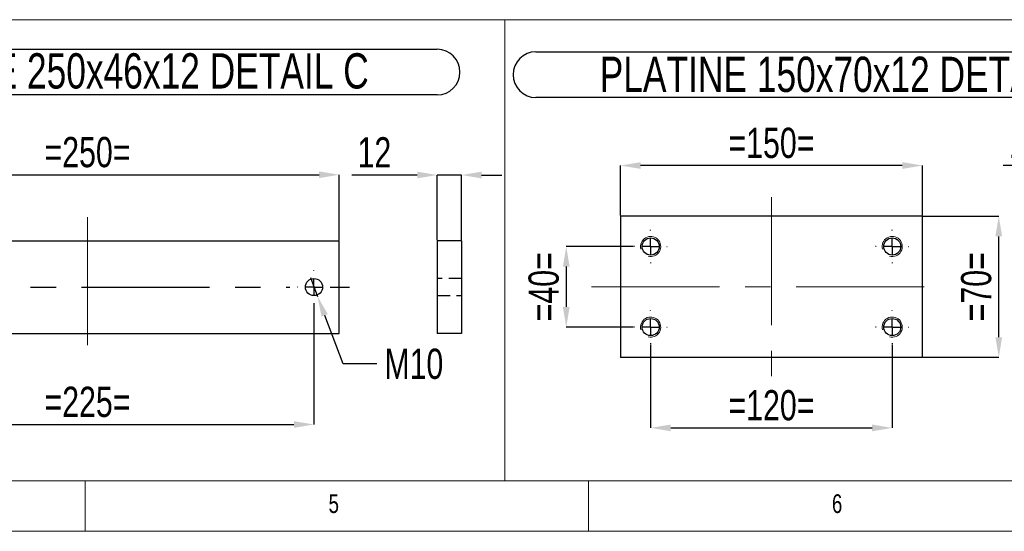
# Model space of a CAD drawing. Header units: millimetres. Extents: x 5 to 3649, y 4 to 418.
# Tile 36 of 105: x 1410 to 1507, y 4 to 55. Entities that reach past the tile are written whole.
import ezdxf

# ---------------------------------------------------------------- set-up
doc = ezdxf.new("R2010")
doc.units = ezdxf.units.MM
doc.header["$PDSIZE"] = -1
doc.linetypes.add('CENTERX2', pattern=[20.32, 12.7, -2.54, 2.54, -2.54])
doc.linetypes.add('HIDDEN', pattern=[1.905, 1.27, -0.635])
for name, color, linetype in [('COTES', 1, 'Continuous'), ('NOTES', 6, 'Continuous'), ('TRAIT-FINS', 9, 'Continuous'), ('TRAIT-MIXTES', 3, 'CENTERX2'), ('TRAIT-TIRET', 2, 'HIDDEN')]:
    doc.layers.add(name, color=color, linetype=linetype)
doc.layers.add('TRAIT-FORT', color=4, linetype='Continuous', lineweight=25)
doc.styles.add('SLDTEXTSTYLE0', font='TXT', dxfattribs={"width": 0.75})
doc.dimstyles.new('SLDDIMSTYLE3', dxfattribs={"dimtxt": 3, "dimasz": 2, "dimexe": 0, "dimexo": 0.0625, "dimgap": 0.75, "dimtad": 1, "dimdec": 0, "dimlfac": 5, "dimrnd": 1e-09, "dimzin": 12, "dimdsep": 46, "dimtxsty": 'SLDTEXTSTYLE0', "dimsah": 1, "dimcen": 0.09, "dimadec": 0, "dimazin": 3, "dimtfac": 1, "dimtdec": 0, "dimtmove": 0, "dimatfit": 0, "dimfxl": 1, "dimfrac": 2, "dimtolj": 1, "dimtzin": 12, "dimarcsym": 0})
doc.dimstyles.new('SLDDIMSTYLE4', dxfattribs={"dimtxt": 3, "dimasz": 2, "dimexe": 0, "dimexo": 0.0625, "dimgap": 0.75, "dimtad": 1, "dimdec": 0, "dimlfac": 5, "dimrnd": 1e-09, "dimzin": 12, "dimdsep": 46, "dimtxsty": 'SLDTEXTSTYLE0', "dimsah": 1, "dimcen": 0.09, "dimadec": 0, "dimazin": 3, "dimtfac": 1, "dimtdec": 0, "dimtofl": 0, "dimtmove": 0, "dimatfit": 3, "dimfxl": 1, "dimfrac": 2, "dimtolj": 1, "dimtzin": 12, "dimarcsym": 0})
doc.dimstyles.new('SLDDIMSTYLE5', dxfattribs={"dimtxt": 3, "dimasz": 2, "dimexe": 0, "dimexo": 0.0625, "dimgap": 0.75, "dimtad": 0, "dimtih": 1, "dimtoh": 1, "dimdec": 0, "dimlfac": 5, "dimrnd": 1e-09, "dimzin": 12, "dimdsep": 46, "dimtxsty": 'SLDTEXTSTYLE0', "dimblk1": 'NONE', "dimsah": 1, "dimcen": 0, "dimadec": 0, "dimazin": 3, "dimtfac": 1, "dimtdec": 0, "dimtmove": 0, "dimatfit": 3, "dimldrblk": 'NONE', "dimfxl": 1, "dimfrac": 2, "dimtolj": 1, "dimtzin": 12, "dimarcsym": 0})

# ---------------------------------------------------------------- blocks, each defined once
blk = doc.blocks.new('*D2082')
at = {"layer": 'COTES', "color": 0, "lineweight": -2, "transparency": 16777216}
for p, q in [((1470.548, 32.637), (1463.876, 32.637)), ((1463.876, 30.637), (1463.876, 26.637)), ((1470.548, 24.637), (1463.876, 24.637))]:
    blk.add_line(p, q, dxfattribs=at)
at = {"layer": 'COTES', "color": 0, "transparency": 16777216}
for points in [[(1463.543, 30.637), (1464.209, 30.637), (1463.876, 32.637)], [(1463.543, 26.637), (1464.209, 26.637), (1463.876, 24.637)]]:
    blk.add_solid(points, dxfattribs=at)
at = {"layer": 'Defpoints', "color": 0, "transparency": 16777216}
for p in [(1470.61, 32.637), (1463.876, 24.637), (1470.61, 24.637)]:
    blk.add_point(p, dxfattribs=at)
at = {"layer": 'COTES', "color": 0, "transparency": 16777216, "insert": (1460.126, 28.637), "char_height": 3, "attachment_point": 2, "rotation": 90, "style": 'SLDTEXTSTYLE0'}
blk.add_mtext('\\A1;=40=', dxfattribs=at)
blk = doc.blocks.new('*D2083')
at = {"layer": 'COTES', "color": 0, "lineweight": -2, "transparency": 16777216}
for p, q in [((1472.26, 22.924), (1472.26, 14.634)), ((1496.26, 22.924), (1496.26, 14.634)), ((1474.26, 14.634), (1494.26, 14.634))]:
    blk.add_line(p, q, dxfattribs=at)
at = {"layer": 'COTES', "color": 0, "transparency": 16777216}
for points in [[(1474.26, 14.968), (1474.26, 14.301), (1472.26, 14.634)], [(1494.26, 14.968), (1494.26, 14.301), (1496.26, 14.634)]]:
    blk.add_solid(points, dxfattribs=at)
at = {"layer": 'Defpoints', "color": 0, "transparency": 16777216}
for p in [(1472.26, 22.987), (1496.26, 22.987), (1496.26, 14.634)]:
    blk.add_point(p, dxfattribs=at)
at = {"layer": 'COTES', "color": 0, "transparency": 16777216, "insert": (1484.26, 18.384), "char_height": 3, "attachment_point": 2, "style": 'SLDTEXTSTYLE0'}
blk.add_mtext('\\A1;=120=', dxfattribs=at)
blk = doc.blocks.new('*D2084')
at = {"layer": 'COTES', "color": 0, "lineweight": -2, "transparency": 16777216}
for p, q in [((1469.26, 35.699), (1469.26, 40.668)), ((1497.26, 40.668), (1471.26, 40.668)), ((1499.26, 35.699), (1499.26, 40.668))]:
    blk.add_line(p, q, dxfattribs=at)
at = {"layer": 'COTES', "color": 0, "transparency": 16777216}
for points in [[(1471.26, 41.001), (1471.26, 40.334), (1469.26, 40.668)], [(1497.26, 41.001), (1497.26, 40.334), (1499.26, 40.668)]]:
    blk.add_solid(points, dxfattribs=at)
at = {"layer": 'Defpoints', "color": 0, "transparency": 16777216}
for p in [(1469.26, 40.668), (1469.26, 35.637), (1499.26, 35.637)]:
    blk.add_point(p, dxfattribs=at)
at = {"layer": 'COTES', "color": 0, "transparency": 16777216, "insert": (1484.26, 44.418), "char_height": 3, "attachment_point": 2, "style": 'SLDTEXTSTYLE0'}
blk.add_mtext('\\A1;=150=', dxfattribs=at)
blk = doc.blocks.new('*D2085')
at = {"layer": 'COTES', "color": 0, "lineweight": -2, "transparency": 16777216}
for p, q in [((1499.323, 35.637), (1506.839, 35.637)), ((1506.839, 23.637), (1506.839, 33.637)), ((1499.323, 21.637), (1506.839, 21.637))]:
    blk.add_line(p, q, dxfattribs=at)
at = {"layer": 'COTES', "color": 0, "transparency": 16777216}
for points in [[(1506.506, 33.637), (1507.173, 33.637), (1506.839, 35.637)], [(1506.506, 23.637), (1507.173, 23.637), (1506.839, 21.637)]]:
    blk.add_solid(points, dxfattribs=at)
at = {"layer": 'Defpoints', "color": 0, "transparency": 16777216}
for p in [(1499.26, 35.637), (1506.839, 35.637), (1499.26, 21.637)]:
    blk.add_point(p, dxfattribs=at)
at = {"layer": 'COTES', "color": 0, "transparency": 16777216, "insert": (1503.089, 28.637), "char_height": 3, "attachment_point": 2, "rotation": 90, "style": 'SLDTEXTSTYLE0'}
blk.add_mtext('\\A1;=70=', dxfattribs=at)
blk = doc.blocks.new('SW_NOTE_79')
at = {"layer": 'NOTES', "color": 0}
for p, q in [((-0.108, 4.992), (62.407, 4.992)), ((62.407, 0.463), (-0.108, 0.463))]:
    blk.add_line(p, q, dxfattribs=at)
for centre, start, end in [((-0.108, 2.727), 90, 270), ((62.407, 2.727), 270, 90)]:
    blk.add_arc(centre, 2.264, start, end, dxfattribs=at)
at = {"layer": 'NOTES', "color": 0, "insert": (31.008, 4.512), "char_height": 3.5, "attachment_point": 2, "style": 'SLDTEXTSTYLE0'}
blk.add_mtext('PLATINE 150x70x12 DETAIL D', dxfattribs=at)
blk = doc.blocks.new('SW_CENTERMARKSYMBOL_226')
at = {"layer": 'TRAIT-MIXTES', "color": 0}
for p, q in [((0, 1.6), (0, 1.65)), ((-1.6, 0), (-1.65, 0)), ((0, 0), (-0.8, 0)), ((0, 0), (0, 0.8)), ((0, 0), (0, -0.8)), ((0, 0), (0.8, 0)), ((1.6, 0), (1.65, 0)), ((0, -1.6), (0, -1.65))]:
    blk.add_line(p, q, dxfattribs=at)
blk = doc.blocks.new('SW_CENTERMARKSYMBOL_227')
at = {"layer": 'TRAIT-MIXTES', "color": 0}
for p, q in [((0, 1.6), (0, 1.65)), ((-1.6, 0), (-1.65, 0)), ((0, 0), (-0.8, 0)), ((0, 0), (0, 0.8)), ((0, 0), (0, -0.8)), ((0, 0), (0.8, 0)), ((1.6, 0), (1.65, 0)), ((0, -1.6), (0, -1.65))]:
    blk.add_line(p, q, dxfattribs=at)
blk = doc.blocks.new('SW_CENTERMARKSYMBOL_228')
at = {"layer": 'TRAIT-MIXTES', "color": 0}
for p, q in [((0, 1.6), (0, 1.65)), ((-1.6, 0), (-1.65, 0)), ((0, 0), (-0.8, 0)), ((0, 0), (0, 0.8)), ((0, 0), (0, -0.8)), ((0, 0), (0.8, 0)), ((1.6, 0), (1.65, 0)), ((0, -1.6), (0, -1.65))]:
    blk.add_line(p, q, dxfattribs=at)
blk = doc.blocks.new('SW_CENTERMARKSYMBOL_229')
at = {"layer": 'TRAIT-MIXTES', "color": 0}
for p, q in [((0, 1.6), (0, 1.65)), ((-1.6, 0), (-1.65, 0)), ((0, 0), (-0.8, 0)), ((0, 0), (0, 0.8)), ((0, 0), (0, -0.8)), ((0, 0), (0.8, 0)), ((1.6, 0), (1.65, 0)), ((0, -1.6), (0, -1.65))]:
    blk.add_line(p, q, dxfattribs=at)
blk = doc.blocks.new('*D2087')
at = {"layer": 'COTES', "color": 0, "lineweight": -2, "transparency": 16777216}
for p, q in [((1391.318, 33.271), (1391.318, 39.752)), ((1393.318, 39.752), (1439.318, 39.752)), ((1441.318, 33.271), (1441.318, 39.752))]:
    blk.add_line(p, q, dxfattribs=at)
at = {"layer": 'COTES', "color": 0, "transparency": 16777216}
for points in [[(1393.318, 40.085), (1393.318, 39.419), (1391.318, 39.752)], [(1439.318, 40.085), (1439.318, 39.419), (1441.318, 39.752)]]:
    blk.add_solid(points, dxfattribs=at)
at = {"layer": 'Defpoints', "color": 0, "transparency": 16777216}
for p in [(1441.318, 39.752), (1391.318, 33.208), (1441.318, 33.208)]:
    blk.add_point(p, dxfattribs=at)
at = {"layer": 'COTES', "color": 0, "transparency": 16777216, "insert": (1416.318, 43.502), "char_height": 3, "attachment_point": 2, "style": 'SLDTEXTSTYLE0'}
blk.add_mtext('\\A1;=250=', dxfattribs=at)
blk = doc.blocks.new('*D2088')
at = {"layer": 'COTES', "color": 0, "lineweight": -2, "transparency": 16777216}
for p, q in [((1393.818, 26.896), (1393.818, 14.972)), ((1438.818, 26.896), (1438.818, 14.972)), ((1395.818, 14.972), (1436.818, 14.972))]:
    blk.add_line(p, q, dxfattribs=at)
at = {"layer": 'COTES', "color": 0, "transparency": 16777216}
for points in [[(1395.818, 15.305), (1395.818, 14.639), (1393.818, 14.972)], [(1436.818, 15.305), (1436.818, 14.639), (1438.818, 14.972)]]:
    blk.add_solid(points, dxfattribs=at)
at = {"layer": 'Defpoints', "color": 0, "transparency": 16777216}
for p in [(1393.818, 26.958), (1438.818, 26.958), (1438.818, 14.972)]:
    blk.add_point(p, dxfattribs=at)
at = {"layer": 'COTES', "color": 0, "transparency": 16777216, "insert": (1416.318, 18.722), "char_height": 3, "attachment_point": 2, "style": 'SLDTEXTSTYLE0'}
blk.add_mtext('\\A1;=225=', dxfattribs=at)
blk = doc.blocks.new('*D2089')
at = {"layer": 'COTES', "color": 0, "lineweight": -2, "transparency": 16777216}
for p, q in [((1438.463, 29.543), (1439.172, 27.673)), ((1441.702, 20.994), (1439.881, 25.803)), ((1445.058, 20.994), (1441.702, 20.994))]:
    blk.add_line(p, q, dxfattribs=at)
at = {"layer": 'COTES', "color": 0, "transparency": 16777216}
blk.add_solid([(1440.192, 25.921), (1439.569, 25.685), (1439.172, 27.673)], dxfattribs=at)
at = {"layer": 'Defpoints', "color": 0, "transparency": 16777216}
for p in [(1438.463, 29.543), (1439.172, 27.673)]:
    blk.add_point(p, dxfattribs=at)
at = {"layer": 'COTES', "color": 0, "transparency": 16777216, "insert": (1445.808, 22.494), "char_height": 3, "attachment_point": 1, "style": 'SLDTEXTSTYLE0'}
blk.add_mtext('\\A1;M10', dxfattribs=at)
blk = doc.blocks.new('_None')
blk = doc.blocks.new('SW_NOTE_80')
at = {"layer": 'NOTES', "color": 0}
for p, q in [((-0.095, 4.903), (62.798, 4.903)), ((62.798, 0.374), (-0.095, 0.374))]:
    blk.add_line(p, q, dxfattribs=at)
for centre, start, end in [((-0.095, 2.638), 90, 270), ((62.798, 2.638), 270, 90)]:
    blk.add_arc(centre, 2.264, start, end, dxfattribs=at)
at = {"layer": 'NOTES', "color": 0, "insert": (31.227, 4.512), "char_height": 3.5, "attachment_point": 2, "style": 'SLDTEXTSTYLE0'}
blk.add_mtext('PLATINE 250x46x12 DETAIL C', dxfattribs=at)
blk = doc.blocks.new('SW_CENTERMARKSYMBOL_230')
at = {"layer": 'TRAIT-MIXTES', "color": 0}
for p, q in [((0, 1.6), (0, 1.65)), ((-1.6, 0), (-1.65, 0)), ((0, 0), (-0.8, 0)), ((0, 0), (0, 0.8)), ((0, 0), (0, -0.8)), ((0, 0), (0.8, 0)), ((1.6, 0), (3.528, 0)), ((0, -1.6), (0, -1.65))]:
    blk.add_line(p, q, dxfattribs=at)
blk = doc.blocks.new('SW_CENTERMARKSYMBOL_231')
at = {"layer": 'TRAIT-MIXTES', "color": 0}
for p, q in [((0, 1.6), (0, 1.65)), ((-1.6, 0), (-3.617, 0)), ((0, 0), (-0.8, 0)), ((0, 0), (0, 0.8)), ((0, 0), (0, -0.8)), ((0, 0), (0.8, 0)), ((1.6, 0), (42.613, 0)), ((0, -1.6), (0, -1.65))]:
    blk.add_line(p, q, dxfattribs=at)
blk = doc.blocks.new('*D2163')
at = {"layer": 'COTES', "color": 0, "lineweight": -2, "transparency": 16777216}
for p, q in [((1449.067, 39.726), (1442.567, 39.726)), ((1451.067, 33.271), (1451.067, 39.726)), ((1453.467, 39.726), (1451.067, 39.726)), ((1453.467, 33.271), (1453.467, 39.726)), ((1455.467, 39.726), (1457.467, 39.726))]:
    blk.add_line(p, q, dxfattribs=at)
at = {"layer": 'COTES', "color": 0, "transparency": 16777216}
for points in [[(1449.067, 40.059), (1449.067, 39.393), (1451.067, 39.726)], [(1455.467, 40.059), (1455.467, 39.393), (1453.467, 39.726)]]:
    blk.add_solid(points, dxfattribs=at)
at = {"layer": 'Defpoints', "color": 0, "transparency": 16777216}
for p in [(1451.067, 39.726), (1451.067, 33.208), (1453.467, 33.208)]:
    blk.add_point(p, dxfattribs=at)
at = {"layer": 'COTES', "color": 0, "transparency": 16777216, "insert": (1444.817, 43.476), "char_height": 3, "attachment_point": 2, "style": 'SLDTEXTSTYLE0'}
blk.add_mtext('\\A1;12', dxfattribs=at)
blk = doc.blocks.new('*D2164')
at = {"layer": 'COTES', "color": 0, "lineweight": -2, "transparency": 16777216}
for p, q in [((1513.777, 40.668), (1507.277, 40.668)), ((1515.777, 35.699), (1515.777, 40.668)), ((1518.177, 40.668), (1515.777, 40.668)), ((1518.177, 35.699), (1518.177, 40.668)), ((1520.177, 40.668), (1522.177, 40.668))]:
    blk.add_line(p, q, dxfattribs=at)
at = {"layer": 'COTES', "color": 0, "transparency": 16777216}
for points in [[(1513.777, 41.001), (1513.777, 40.334), (1515.777, 40.668)], [(1520.177, 41.001), (1520.177, 40.334), (1518.177, 40.668)]]:
    blk.add_solid(points, dxfattribs=at)
at = {"layer": 'Defpoints', "color": 0, "transparency": 16777216}
for p in [(1515.777, 40.668), (1515.777, 35.637), (1518.177, 35.637)]:
    blk.add_point(p, dxfattribs=at)
at = {"layer": 'COTES', "color": 0, "transparency": 16777216, "insert": (1509.527, 44.418), "char_height": 3, "attachment_point": 2, "style": 'SLDTEXTSTYLE0'}
blk.add_mtext('\\A1;12', dxfattribs=at)

msp = doc.modelspace()

# ---------------------------------------------------------------- linework, layer by layer
at = {"lineweight": 18}
for p, q in [((1382.577245, 55.134902), (1457.763565, 55.134902)), ((1457.763565, 9.377231), (1457.763565, 55.134902)), ((1457.763565, 9.377231), (1457.763565, 55.134902)), ((1457.763565, 55.134902), (1528.514831, 55.134902)), ((1229.100449, 9.377231), (1803.100449, 9.377231)), ((1382.577245, 9.377231), (1457.763565, 9.377231)), ((1416.100449, 9.377231), (1416.100449, 4.377231)), ((1457.763565, 9.377231), (1528.514831, 9.377231)), ((1466.100449, 4.377231), (1466.100449, 9.377231)), ((1224.100449, 4.377231), (1808.100449, 4.377231))]:
    msp.add_line(p, q, dxfattribs=at)
at = {"layer": 'TRAIT-FINS', "lineweight": 18}
for centre in [(1472.26017, 32.636848), (1496.26017, 32.636848), (1472.26017, 24.636848), (1496.26017, 24.636848)]:
    msp.add_arc(centre, 1, 255, 195, dxfattribs=at)
at = {"layer": 'TRAIT-FORT', "lineweight": 25}
for p, q in [((1469.260172, 35.636489), (1469.260172, 21.63655)), ((1499.260171, 35.636489), (1469.260172, 35.636489)), ((1499.260171, 21.63655), (1499.260171, 35.636489)), ((1391.317735, 33.208067), (1441.317735, 33.208067)), ((1441.317735, 24.00778), (1441.317735, 33.208067)), ((1451.067303, 33.208029), (1451.067303, 24.008029)), ((1453.467303, 33.208029), (1451.067303, 33.208029)), ((1453.467303, 33.208029), (1453.467303, 24.008029)), ((1391.317735, 24.00778), (1441.317735, 24.00778)), ((1453.467303, 24.008029), (1451.067303, 24.008029)), ((1499.260171, 21.63655), (1469.260172, 21.63655))]:
    msp.add_line(p, q, dxfattribs=at)
for centre in [(1472.26017, 32.636848), (1496.26017, 32.636848), (1438.817737, 28.608029), (1472.26017, 24.636848), (1496.26017, 24.636848)]:
    msp.add_circle(centre, 0.85, dxfattribs=at)
at = {"layer": 'TRAIT-MIXTES', "lineweight": 18}
for p, q in [((1484.26017, 37.522125), (1484.26017, 19.778742)), ((1416.317737, 35.539019), (1416.317737, 21.888395)), ((1466.395753, 28.636848), (1500.727625, 28.636848))]:
    msp.add_line(p, q, dxfattribs=at)
at = {"layer": 'TRAIT-TIRET'}
for p, q in [((1453.467303, 29.458029), (1451.067303, 29.458029)), ((1451.067303, 27.758029), (1453.467303, 27.758029))]:
    msp.add_line(p, q, dxfattribs=at)

# ---------------------------------------------------------------- block references
at = {"layer": 'NOTES'}
for name, p in [('SW_NOTE_80', (1388.251712, 47.296151)), ('SW_NOTE_79', (1460.969909, 46.955454))]:
    msp.add_blockref(name, p, dxfattribs=at)
at = {"layer": 'TRAIT-MIXTES'}
for name, p in [('SW_CENTERMARKSYMBOL_228', (1472.26017, 32.636848)), ('SW_CENTERMARKSYMBOL_227', (1496.26017, 32.636848)), ('SW_CENTERMARKSYMBOL_231', (1393.817737, 28.608029)), ('SW_CENTERMARKSYMBOL_230', (1438.817737, 28.608029)), ('SW_CENTERMARKSYMBOL_229', (1472.26017, 24.636848)), ('SW_CENTERMARKSYMBOL_226', (1496.26017, 24.636848))]:
    msp.add_blockref(name, p, dxfattribs=at)

# ---------------------------------------------------------------- texts
at = {"layer": 'NOTES', "char_height": 1.852083, "attachment_point": 1, "style": 'SLDTEXTSTYLE0'}
for s, insert in [('5', (1440.267123, 8.045247)), ('6', (1490.267123, 8.045247))]:
    msp.add_mtext(s, dxfattribs=dict(at, insert=insert))

# ---------------------------------------------------------------- dimensions: what is measured, and where the dimension line sits
at = {"layer": 'COTES'}
for base, p1, p2, picture, middle in [((1469.26017, 40.667769), (1499.26017, 35.636848), (1469.26017, 35.636848), '*D2084', (1484.26017, 40.667769)), ((1441.317737, 39.751951), (1391.317737, 33.208029), (1441.317737, 33.208029), '*D2087', (1416.317737, 39.751951)), ((1438.817737, 14.972079), (1393.817737, 26.958029), (1438.817737, 26.958029), '*D2088', (1416.317737, 14.972079)), ((1496.26017, 14.634211), (1472.26017, 22.986848), (1496.26017, 22.986848), '*D2083', (1484.26017, 14.634211))]:
    dim = msp.add_linear_dim(base=base, p1=p1, p2=p2, text='=<>=', dimstyle='SLDDIMSTYLE4', dxfattribs=at)
    dim.commit()
    dim.dimension.update_dxf_attribs({"geometry": picture, "text_midpoint": middle, "dimtype": 160})
for base, p1, p2, picture, middle in [((1515.776643, 40.667769), (1518.176643, 35.636848), (1515.776643, 35.636848), '*D2164', (1509.526643, 40.667769)), ((1451.067303, 39.72602), (1453.467303, 33.208029), (1451.067303, 33.208029), '*D2163', (1444.817303, 39.72602))]:
    dim = msp.add_linear_dim(base=base, p1=p1, p2=p2, dimstyle='SLDDIMSTYLE3', dxfattribs=at)
    dim.commit()
    dim.dimension.update_dxf_attribs({"geometry": picture, "text_midpoint": middle, "dimtype": 160})
for base, p1, p2, dimstyle, picture, middle in [((1506.839306, 35.636848), (1499.26017, 21.636848), (1499.26017, 35.636848), 'SLDDIMSTYLE4', '*D2085', (1506.839306, 28.636848)), ((1463.875983, 24.636848), (1470.61017, 32.636848), (1470.61017, 24.636848), 'SLDDIMSTYLE3', '*D2082', (1463.875983, 28.636848))]:
    dim = msp.add_linear_dim(base=base, p1=p1, p2=p2, angle=90, text='=<>=', dimstyle=dimstyle, dxfattribs=at)
    dim.commit()
    dim.dimension.update_dxf_attribs({"geometry": picture, "text_midpoint": middle, "dimtype": 160})
dim = msp.add_diameter_dim_2p(p1=(1438.463471, 29.543174), p2=(1439.172002, 27.672884), text='M10', dimstyle='SLDDIMSTYLE5', override={"dimpost": '<>'}, dxfattribs=at)
dim.commit()
dim.dimension.update_dxf_attribs({"geometry": '*D2089', "text_midpoint": (1448.245952, 20.994042), "dimtype": 163})

doc.saveas('drawing.dxf')
